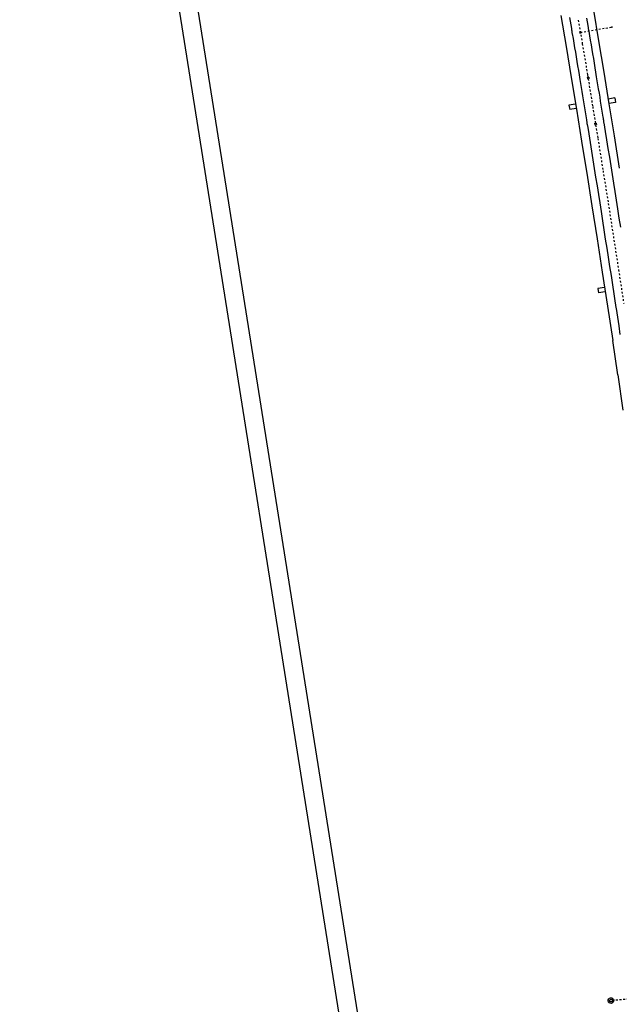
# Model space of a CAD drawing. Extents: x 447693 to 448165, y 439527 to 440695.
# Tile 11 of 16: x 447693 to 447855, y 440110 to 440375. Entities that reach past the tile are written whole.
import ezdxf

# ---------------------------------------------------------------- set-up
doc = ezdxf.new("R2010")
doc.units = 0
doc.header["$LTSCALE"] = 2
doc.header["$MEASUREMENT"] = 0
for name, pattern in [('ACAD_ISO03W100', [0.5, 0.25, -0.25]), ('ACAD_ISO10W100W', [0.5, 0.25, -0.25]), ('AUSGEZOGEN', [0]), ('STRICHLINIEX2', [0.5, 0.25, -0.25])]:
    doc.linetypes.add(name, pattern=pattern)
doc.layers.get('0').update_dxf_attribs({"linetype": 'AUSGEZOGEN'})
for name, color, linetype in [('Bahnachse', 7, 'CONTINUOUS'), ('Durchlässe', 15, 'CONTINUOUS'), ('Gleisachse', 7, 'CONTINUOUS'), ('Ingenieurbauwerke', 15, 'CONTINUOUS'), ('Planeinteilung', 6, 'CONTINUOUS'), ('RAHMEN', 250, 'AUSGEZOGEN')]:
    doc.layers.add(name, color=color, linetype=linetype)

# ---------------------------------------------------------------- blocks, each defined once
blk = doc.blocks.new('1135297')
blk.add_line((0, 0), (1135, 0))
at = {"layer": 'RAHMEN'}
blk.add_line((25, 5), (950, 5), dxfattribs=at)

msp = doc.modelspace()

# ---------------------------------------------------------------- linework, layer by layer
at = {"layer": 'Bahnachse', "linetype": 'ACAD_ISO10W100W'}
for p, q in [((447843.53, 440375), (447844.61, 440368.64)), ((447844.61, 440368.64), (447846.02, 440360.25)), ((447846.02, 440360.25), (447847.4, 440351.71)), ((447847.4, 440351.71), (447848.79, 440343.12)), ((447848.79, 440343.12), (447850.19, 440334.42)), ((447850.19, 440334.42), (447851.6, 440325.63)), ((447851.6, 440325.63), (447852.98, 440316.73)), ((447852.98, 440316.73), (447854.37, 440307.74)), ((447854.37, 440307.74), (447855.77, 440298.64))]:
    msp.add_line(p, q, dxfattribs=at)
at = {"layer": 'Durchlässe', "linetype": 'STRICHLINIEX2'}
msp.add_line((447868.09, 440112.24), (447853.07, 440110.91), dxfattribs=at)
at = {"layer": 'Durchlässe', "linetype": 'Continuous'}
for centre, major_axis, start_param, end_param in [((447852.33, 440110.85), (0.53, 0.53), 4.061899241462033, 10.34508454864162), ((447852.34, 440110.85), (0.265, 0.265), 4.061899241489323, 10.34508454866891)]:
    msp.add_ellipse(centre, major_axis=major_axis, ratio=1, start_param=start_param, end_param=end_param, dxfattribs=at)
at = {"layer": 'Gleisachse', "linetype": 'Continuous'}
for p, q in [((447841.14, 440375.71), (447841.32, 440374.73)), ((447845.76, 440375.49), (447845.93, 440374.5)), ((447841.32, 440374.73), (447841.49, 440373.74)), ((447841.49, 440373.74), (447841.67, 440372.76)), ((447841.67, 440372.76), (447841.69, 440372.61)), ((447845.93, 440374.5), (447846.06, 440373.51)), ((447846.06, 440373.51), (447846.13, 440373.37)), ((447846.13, 440373.37), (447846.14, 440373.22)), ((447846.14, 440373.22), (447846.16, 440373.07)), ((447846.16, 440373.07), (447846.18, 440372.92)), ((447846.18, 440372.92), (447846.2, 440372.77)), ((447846.2, 440372.77), (447846.22, 440372.63)), ((447841.69, 440372.61), (447841.71, 440372.46)), ((447841.71, 440372.46), (447841.72, 440372.31)), ((447841.72, 440372.31), (447841.74, 440372.16)), ((447841.74, 440372.16), (447841.76, 440372.01)), ((447841.76, 440372.01), (447841.78, 440371.86)), ((447841.78, 440371.86), (447841.8, 440371.71)), ((447841.8, 440371.71), (447841.82, 440371.57)), ((447841.82, 440371.57), (447841.89, 440371.42)), ((447841.89, 440371.42), (447841.91, 440371.27)), ((447841.91, 440371.27), (447842.11, 440370.04)), ((447846.22, 440372.63), (447846.24, 440372.48)), ((447846.24, 440372.48), (447846.26, 440372.33)), ((447846.26, 440372.33), (447846.33, 440372.19)), ((447846.33, 440372.19), (447846.34, 440372.04)), ((447846.34, 440372.04), (447846.55, 440370.8)), ((447846.55, 440370.8), (447846.76, 440369.57)), ((447842.11, 440370.04), (447842.32, 440368.81)), ((447842.32, 440368.81), (447842.52, 440367.57)), ((447842.52, 440367.57), (447842.73, 440366.34)), ((447846.76, 440369.57), (447846.96, 440368.34)), ((447846.96, 440368.34), (447847.17, 440367.1)), ((447842.73, 440366.34), (447842.94, 440365.11)), ((447842.94, 440365.11), (447843.14, 440363.87)), ((447847.17, 440367.1), (447847.38, 440365.87)), ((447847.38, 440365.87), (447847.58, 440364.63)), ((447843.14, 440363.87), (447843.34, 440362.69)), ((447843.34, 440362.69), (447843.55, 440361.45)), ((447847.58, 440364.63), (447847.79, 440363.4)), ((447847.79, 440363.4), (447847.99, 440362.17)), ((447847.99, 440362.17), (447848.15, 440360.93)), ((447843.55, 440361.45), (447843.76, 440360.22)), ((447843.76, 440360.22), (447843.96, 440358.99)), ((447848.15, 440360.93), (447848.36, 440359.69)), ((447848.36, 440359.69), (447848.55, 440358.61)), ((447843.96, 440358.99), (447844.1, 440357.89)), ((447844.1, 440357.89), (447844.29, 440356.81)), ((447844.29, 440356.81), (447844.47, 440355.72)), ((447848.55, 440358.61), (447848.73, 440357.52)), ((447848.73, 440357.52), (447848.92, 440356.44)), ((447844.47, 440355.72), (447844.66, 440354.64)), ((447844.66, 440354.64), (447844.85, 440353.55)), ((447848.92, 440356.44), (447849.11, 440355.35)), ((447849.11, 440355.35), (447849.29, 440354.27)), ((447849.29, 440354.27), (447849.43, 440353.18)), ((447844.85, 440353.55), (447844.99, 440352.46)), ((447844.99, 440352.46), (447845.17, 440351.38)), ((447849.43, 440353.18), (447849.62, 440352.09)), ((447849.62, 440352.09), (447849.81, 440351.01)), ((447845.17, 440351.38), (447845.36, 440350.29)), ((447845.36, 440350.29), (447845.55, 440349.21)), ((447845.55, 440349.21), (447845.74, 440348.12)), ((447849.81, 440351.01), (447850, 440349.92)), ((447850, 440349.92), (447850.18, 440348.84)), ((447845.74, 440348.12), (447845.76, 440347.97)), ((447845.76, 440347.97), (447845.77, 440347.82)), ((447845.77, 440347.82), (447845.79, 440347.68)), ((447845.79, 440347.68), (447845.81, 440347.53)), ((447845.81, 440347.53), (447845.83, 440347.38)), ((447845.83, 440347.38), (447845.85, 440347.23)), ((447845.85, 440347.23), (447845.87, 440347.08)), ((447845.87, 440347.08), (447845.89, 440346.93)), ((447845.89, 440346.93), (447845.96, 440346.79)), ((447845.96, 440346.79), (447845.97, 440346.64)), ((447845.97, 440346.64), (447846.32, 440344.32)), ((447850.18, 440348.84), (447850.2, 440348.69)), ((447850.2, 440348.69), (447850.22, 440348.54)), ((447850.22, 440348.54), (447850.24, 440348.39)), ((447850.24, 440348.39), (447850.26, 440348.24)), ((447850.26, 440348.24), (447850.28, 440348.09)), ((447850.28, 440348.09), (447850.3, 440347.94)), ((447850.3, 440347.94), (447850.31, 440347.79)), ((447850.31, 440347.79), (447850.33, 440347.64)), ((447850.33, 440347.64), (447850.35, 440347.5)), ((447850.35, 440347.5), (447850.42, 440347.35)), ((447850.42, 440347.35), (447850.76, 440345.03)), ((447846.32, 440344.32), (447846.71, 440342)), ((447850.76, 440345.03), (447851.16, 440342.71)), ((447846.71, 440342), (447847.06, 440339.67)), ((447851.16, 440342.71), (447851.5, 440340.38)), ((447847.06, 440339.67), (447847.45, 440337.35)), ((447851.5, 440340.38), (447851.9, 440338.06)), ((447847.45, 440337.35), (447847.84, 440335.03)), ((447851.9, 440338.06), (447852.29, 440335.75)), ((447852.29, 440335.75), (447852.63, 440333.42)), ((447847.84, 440335.03), (447848.19, 440332.71)), ((447852.63, 440333.42), (447853.03, 440331.1)), ((447848.19, 440332.71), (447848.58, 440330.39)), ((447848.58, 440330.39), (447848.93, 440328.06)), ((447853.03, 440331.1), (447853.37, 440328.78)), ((447848.93, 440328.06), (447849.32, 440325.74)), ((447853.37, 440328.78), (447853.76, 440326.46)), ((447849.32, 440325.74), (447849.66, 440323.42)), ((447853.76, 440326.46), (447854.11, 440324.13)), ((447849.66, 440323.42), (447850.08, 440320.95)), ((447854.11, 440324.13), (447854.47, 440321.66)), ((447850.08, 440320.95), (447850.44, 440318.48)), ((447854.47, 440321.66), (447854.88, 440319.19)), ((447850.44, 440318.48), (447850.8, 440316)), ((447850.8, 440316), (447851.21, 440313.59)), ((447851.21, 440313.59), (447851.57, 440311.11)), ((447851.57, 440311.11), (447851.98, 440308.64)), ((447851.98, 440308.64), (447852.35, 440306.17)), ((447852.35, 440306.17), (447852.71, 440303.7)), ((447852.71, 440303.7), (447853.12, 440301.23)), ((447853.12, 440301.23), (447853.48, 440298.75)), ((447853.48, 440298.75), (447853.5, 440298.61)), ((447853.5, 440298.61), (447853.52, 440298.46)), ((447853.52, 440298.46), (447853.54, 440298.31)), ((447853.54, 440298.31), (447853.56, 440298.16)), ((447853.56, 440298.16), (447853.58, 440298.01)), ((447853.58, 440298.01), (447853.6, 440297.86)), ((447853.6, 440297.86), (447853.67, 440297.72)), ((447853.67, 440297.72), (447853.68, 440297.57)), ((447853.68, 440297.57), (447853.7, 440297.42)), ((447853.7, 440297.42), (447853.72, 440297.27)), ((447853.72, 440297.27), (447854.07, 440294.95)), ((447854.07, 440294.95), (447854.41, 440292.62)), ((447854.41, 440292.62), (447854.75, 440290.3))]:
    msp.add_line(p, q, dxfattribs=at)
at = {"layer": 'Ingenieurbauwerke', "linetype": 'Continuous'}
for p, q in [((447838.81, 440376.24), (447840.22, 440367.9)), ((447847.59, 440377.72), (447848.99, 440369.38)), ((447843.86, 440371.87), (447844.25, 440371.94)), ((447843.86, 440371.87), (447843.93, 440371.47)), ((447843.93, 440371.47), (447844.32, 440371.54)), ((447844.25, 440371.94), (447844.32, 440371.54)), ((447840.22, 440367.9), (447841.63, 440359.51)), ((447848.99, 440369.38), (447850.41, 440360.99)), ((447841.63, 440359.54), (447843.01, 440351)), ((447845.93, 440359.54), (447846.33, 440359.61)), ((447845.93, 440359.54), (447846, 440359.15)), ((447846.33, 440359.61), (447846.39, 440359.21)), ((447850.41, 440360.96), (447851.79, 440352.42)), ((447846, 440359.15), (447846.39, 440359.21)), ((447842.79, 440352.35), (447841.01, 440352.06)), ((447841.01, 440352.06), (447841.2, 440350.88)), ((447853.36, 440354.02), (447851.58, 440353.74)), ((447853.55, 440352.84), (447851.77, 440352.55)), ((447851.79, 440352.42), (447853.18, 440343.82)), ((447853.36, 440354.02), (447853.55, 440352.84)), ((447842.98, 440351.16), (447841.2, 440350.88)), ((447843.01, 440351), (447844.4, 440342.41)), ((447847.93, 440347.2), (447848.32, 440347.27)), ((447847.93, 440347.2), (447847.99, 440346.81)), ((447847.99, 440346.81), (447848.39, 440346.87)), ((447848.32, 440347.27), (447848.39, 440346.87)), ((447853.18, 440343.82), (447854.58, 440335.13)), ((447844.39, 440342.41), (447845.8, 440333.71)), ((447845.8, 440333.72), (447847.21, 440324.92)), ((447847.2, 440324.95), (447848.58, 440316.05)), ((447848.58, 440316.05), (447849.97, 440307.06)), ((447849.97, 440307.06), (447851.37, 440297.96)), ((447850.6, 440302.96), (447848.82, 440302.69)), ((447848.82, 440302.69), (447849, 440301.5)), ((447850.78, 440301.77), (447849, 440301.5)), ((447851.37, 440297.96), (447852.79, 440288.72)), ((447854.17, 440279.39), (447852.79, 440288.72)), ((447854.17, 440279.39), (447855.57, 440269.89))]:
    msp.add_line(p, q, dxfattribs=at)
at = {"layer": 'Ingenieurbauwerke', "linetype": 'ACAD_ISO03W100'}
msp.add_line((447844.09, 440371.7), (447852.7, 440373.16), dxfattribs=at)
at = {"layer": 'Ingenieurbauwerke', "linetype": 'Continuous'}
msp.add_ellipse((447852.57, 440373.15), major_axis=(0.133, 0.022), ratio=0.555556, dxfattribs=at)

# ---------------------------------------------------------------- block references
at = {"layer": 'Planeinteilung', "linetype": 'Continuous', "rotation": 279.0411497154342}
msp.add_blockref('1135297', (447692.94, 440647.94), dxfattribs=at)

doc.saveas('drawing.dxf')
